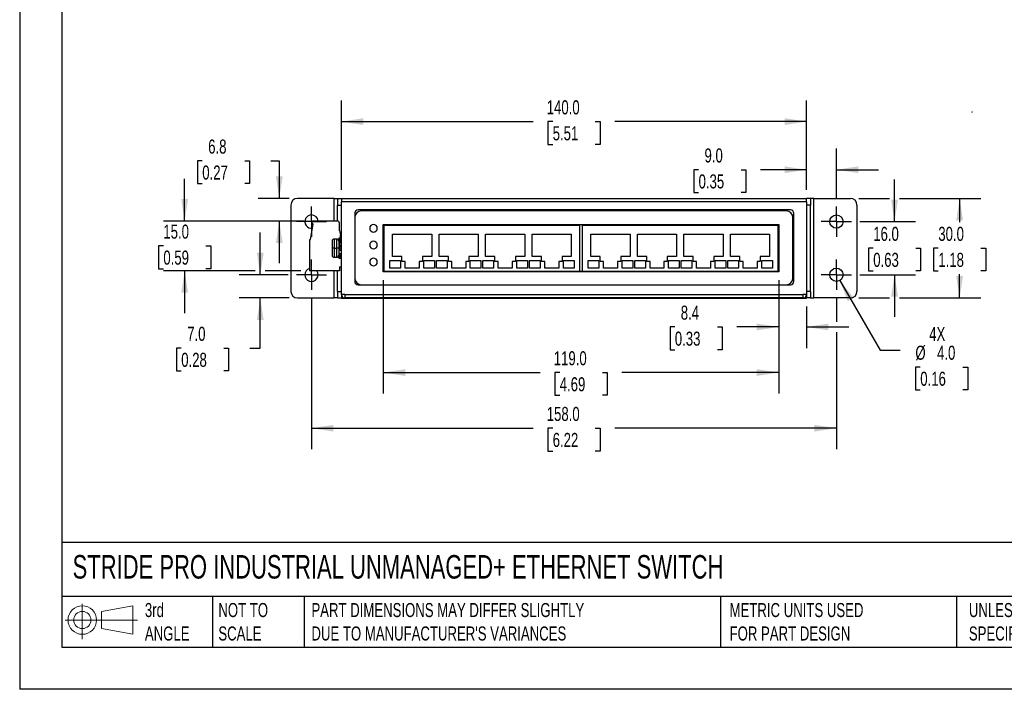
# Model space of a CAD drawing. Header units: millimetres. Extents: x 0 to 559, y 0 to 432.
# Tile 1 of 4: x 0 to 296, y 0 to 202. Entities that reach past the tile are written whole.
import ezdxf

# ---------------------------------------------------------------- set-up
doc = ezdxf.new("R2010")
doc.units = ezdxf.units.MM
doc.header["$LTSCALE"] = 2
doc.linetypes.add('CENTERX2', pattern=[20.32, 12.7, -2.54, 2.54, -2.54])
doc.layers.add('CENTER', color=40, linetype='CENTERX2')
doc.layers.add('SLD-DEFPOINTS', color=7, linetype='Continuous')
doc.layers.add('DIMENSIONS', color=140, linetype='Continuous', lineweight=25)
doc.layers.add('TEXT', color=140, linetype='Continuous', lineweight=25)
doc.styles.add('SLDTEXTSTYLE0', font='TXT', dxfattribs={"width": 0.7})
doc.dimstyles.new('SLDDIMSTYLE0', dxfattribs={"dimtxt": 4.316016, "dimasz": 6.604, "dimexe": 0, "dimexo": 0.0625, "dimgap": 1.079004, "dimtad": 0, "dimtih": 1, "dimtoh": 1, "dimdec": 1, "dimrnd": 1e-09, "dimzin": 4, "dimdsep": 46, "dimtxsty": 'SLDTEXTSTYLE0', "dimsah": 1, "dimcen": 0.09, "dimadec": 0, "dimazin": 1, "dimtfac": 1, "dimtdec": 1, "dimtofl": 0, "dimtmove": 0, "dimatfit": 3, "dimfxl": 0, "dimfrac": 2, "dimtolj": 1, "dimtzin": 12, "dimarcsym": 0})
doc.dimstyles.new('SLDDIMSTYLE1', dxfattribs={"dimtxt": 4.316016, "dimasz": 6.604, "dimexe": 0, "dimexo": 0.0625, "dimgap": 1.079004, "dimtad": 0, "dimtih": 1, "dimtoh": 1, "dimdec": 1, "dimrnd": 1e-09, "dimzin": 12, "dimdsep": 46, "dimtxsty": 'SLDTEXTSTYLE0', "dimsah": 1, "dimcen": 0.09, "dimadec": 0, "dimazin": 3, "dimtfac": 1, "dimtdec": 1, "dimtmove": 0, "dimatfit": 0, "dimfxl": 0, "dimfrac": 2, "dimtolj": 1, "dimtzin": 12, "dimarcsym": 0})
doc.dimstyles.new('SLDDIMSTYLE2', dxfattribs={"dimtxt": 4.316016, "dimasz": 6.604, "dimexe": 0, "dimexo": 0.0625, "dimgap": 1.079004, "dimtad": 0, "dimtih": 1, "dimtoh": 1, "dimdec": 1, "dimrnd": 1e-09, "dimzin": 4, "dimdsep": 46, "dimtxsty": 'SLDTEXTSTYLE0', "dimsah": 1, "dimcen": 0.09, "dimadec": 0, "dimazin": 1, "dimtfac": 1, "dimtdec": 1, "dimtmove": 0, "dimatfit": 0, "dimfxl": 0, "dimfrac": 2, "dimtolj": 1, "dimtzin": 12, "dimarcsym": 0})
doc.dimstyles.new('SLDDIMSTYLE3', dxfattribs={"dimtxt": 4.316016, "dimasz": 6.604, "dimexe": 0, "dimexo": 0.0625, "dimgap": 1.079004, "dimtad": 0, "dimtih": 1, "dimtoh": 1, "dimdec": 1, "dimrnd": 1e-09, "dimzin": 4, "dimdsep": 46, "dimtxsty": 'SLDTEXTSTYLE0', "dimsah": 1, "dimcen": 0, "dimadec": 0, "dimazin": 1, "dimtfac": 1, "dimtdec": 1, "dimtofl": 0, "dimtmove": 0, "dimatfit": 3, "dimfxl": 0, "dimfrac": 2, "dimtolj": 1, "dimtzin": 12, "dimarcsym": 0})

# ---------------------------------------------------------------- blocks, each defined once
blk = doc.blocks.new('Block11')
at = {"color": 7, "linetype": 'Continuous', "lineweight": 18}
for p, q in [((5.18, 10.62), (5.18, 0)), ((10.96, 8.33), (20.35, 10.06)), ((20.35, 10.06), (20.35, 1.46)), ((10.96, 3.19), (10.96, 8.33)), ((0, 5.76), (21.75, 5.76)), ((10.96, 3.19), (20.35, 1.46))]:
    blk.add_line(p, q, dxfattribs=at)
for radius in [4.3, 2.57]:
    blk.add_circle((5.18, 5.76), radius, dxfattribs=at)
blk = doc.blocks.new('Block12')
at = {"layer": 'SLD-DEFPOINTS'}
blk.add_blockref('Block11', (0, 0), dxfattribs=at)
blk = doc.blocks.new('_D')
at = {"layer": 'DIMENSIONS'}
for p, q in [((96.86, 150.38), (96.86, 177.3)), ((236.86, 150.38), (236.86, 177.3)), ((96.86, 170.95), (154.6, 170.95)), ((160.45, 170.95), (159, 170.95)), ((159, 170.95), (159, 164.09)), ((173.28, 170.95), (174.73, 170.95)), ((174.73, 170.95), (174.73, 164.09)), ((236.86, 170.95), (179.13, 170.95)), ((159, 164.09), (160.45, 164.09)), ((174.73, 164.09), (173.28, 164.09))]:
    blk.add_line(p, q, dxfattribs=at)
for points in [[(96.86, 170.95), (103.47, 169.93), (103.47, 171.97)], [(236.86, 170.95), (230.26, 171.97), (230.26, 169.93)]]:
    blk.add_solid(points, dxfattribs=at)
at = {"layer": 'DIMENSIONS', "char_height": 4.233, "attachment_point": 1, "style": 'SLDTEXTSTYLE0'}
for s, insert in [('140.0', (158.66, 177.37)), ('5.51', (160.45, 169.55))]:
    blk.add_mtext(s, dxfattribs=dict(at, insert=insert))
blk = doc.blocks.new('_D_1')
at = {"layer": 'DIMENSIONS'}
for p, q in [((252.6, 147.84), (261.83, 147.84)), ((264.88, 147.84), (289.31, 147.84)), ((282.96, 147.84), (282.96, 140.67)), ((276.54, 132.84), (275.09, 132.84)), ((275.09, 132.84), (275.09, 125.98)), ((289.37, 132.84), (290.82, 132.84)), ((290.82, 132.84), (290.82, 125.98)), ((275.09, 125.98), (276.54, 125.98)), ((282.96, 117.84), (282.96, 125.02)), ((290.82, 125.98), (289.37, 125.98)), ((252.6, 117.84), (261.83, 117.84)), ((264.88, 117.84), (289.31, 117.84))]:
    blk.add_line(p, q, dxfattribs=at)
for points in [[(282.96, 147.84), (281.94, 141.24), (283.97, 141.24)], [(282.96, 117.84), (283.97, 124.45), (281.94, 124.45)]]:
    blk.add_solid(points, dxfattribs=at)
at = {"layer": 'DIMENSIONS', "char_height": 4.233, "attachment_point": 1, "style": 'SLDTEXTSTYLE0'}
for s, insert in [('30.0', (276.54, 139.27)), ('1.18', (276.54, 131.44))]:
    blk.add_mtext(s, dxfattribs=dict(at, insert=insert))
blk = doc.blocks.new('_D_2')
at = {"layer": 'DIMENSIONS'}
for p, q in [((54.96, 159.13), (53.51, 159.13)), ((53.51, 159.13), (53.51, 152.27)), ((67.78, 159.13), (69.23, 159.13)), ((69.23, 159.13), (69.23, 152.27)), ((75.57, 159.13), (78.15, 159.13)), ((78.15, 159.13), (78.15, 147.84)), ((53.51, 152.27), (54.96, 152.27)), ((69.23, 152.27), (67.78, 152.27)), ((81.12, 147.84), (71.8, 147.84)), ((85.69, 141.01), (71.8, 141.01)), ((78.15, 141.01), (78.15, 128.31))]:
    blk.add_line(p, q, dxfattribs=at)
for points in [[(78.15, 147.84), (79.17, 154.45), (77.14, 154.45)], [(78.15, 141.01), (77.14, 134.41), (79.17, 134.41)]]:
    blk.add_solid(points, dxfattribs=at)
at = {"layer": 'DIMENSIONS', "char_height": 4.233, "attachment_point": 1, "style": 'SLDTEXTSTYLE0'}
for s, insert in [('6.8', (56.75, 165.55)), ('0.27', (54.96, 157.73))]:
    blk.add_mtext(s, dxfattribs=dict(at, insert=insert))
blk = doc.blocks.new('_D_3')
at = {"layer": 'DIMENSIONS'}
for p, q in [((49.66, 141.01), (49.66, 153.71)), ((85.69, 141.01), (43.31, 141.01)), ((43.25, 133.51), (41.8, 133.51)), ((41.8, 133.51), (41.8, 126.65)), ((56.08, 133.51), (57.53, 133.51)), ((57.53, 133.51), (57.53, 126.65)), ((41.8, 126.65), (43.25, 126.65)), ((70.9, 126.01), (43.31, 126.01)), ((49.66, 126.01), (49.66, 113.31)), ((57.53, 126.65), (56.08, 126.65)), ((84.68, 126.01), (73.95, 126.01))]:
    blk.add_line(p, q, dxfattribs=at)
for points in [[(49.66, 141.01), (50.68, 147.62), (48.65, 147.62)], [(49.66, 126.01), (48.65, 119.41), (50.68, 119.41)]]:
    blk.add_solid(points, dxfattribs=at)
at = {"layer": 'DIMENSIONS', "char_height": 4.233, "attachment_point": 1, "style": 'SLDTEXTSTYLE0'}
for s, insert in [('15.0', (43.25, 139.94)), ('0.59', (43.25, 132.11))]:
    blk.add_mtext(s, dxfattribs=dict(at, insert=insert))
blk = doc.blocks.new('_D_4')
at = {"layer": 'DIMENSIONS'}
for p, q in [((228.5, 123.2), (228.5, 102.76)), ((236.86, 115.3), (236.86, 102.76)), ((197.22, 109.11), (195.77, 109.11)), ((195.77, 109.11), (195.77, 102.25)), ((210.04, 109.11), (211.49, 109.11)), ((211.49, 109.11), (211.49, 102.25)), ((228.5, 109.11), (215.89, 109.11)), ((236.86, 109.11), (249.56, 109.11)), ((195.77, 102.25), (197.22, 102.25)), ((211.49, 102.25), (210.04, 102.25))]:
    blk.add_line(p, q, dxfattribs=at)
for points in [[(228.5, 109.11), (221.9, 110.13), (221.9, 108.1)], [(236.86, 109.11), (243.47, 108.1), (243.47, 110.13)]]:
    blk.add_solid(points, dxfattribs=at)
at = {"layer": 'DIMENSIONS', "char_height": 4.233, "attachment_point": 1, "style": 'SLDTEXTSTYLE0'}
for s, insert in [('8.4', (199.01, 115.54)), ('0.33', (197.22, 107.71))]:
    blk.add_mtext(s, dxfattribs=dict(at, insert=insert))
blk = doc.blocks.new('_D_5')
at = {"layer": 'DIMENSIONS'}
for p, q in [((109.46, 123.2), (109.46, 89.04)), ((228.5, 123.2), (228.5, 89.04)), ((109.46, 95.39), (156.72, 95.39)), ((162.57, 95.39), (161.12, 95.39)), ((161.12, 95.39), (161.12, 88.53)), ((175.4, 95.39), (176.85, 95.39)), ((176.85, 95.39), (176.85, 88.53)), ((228.5, 95.39), (181.25, 95.39)), ((161.12, 88.53), (162.57, 88.53)), ((176.85, 88.53), (175.4, 88.53))]:
    blk.add_line(p, q, dxfattribs=at)
for points in [[(109.46, 95.39), (116.07, 94.37), (116.07, 96.4)], [(228.5, 95.39), (221.9, 96.4), (221.9, 94.37)]]:
    blk.add_solid(points, dxfattribs=at)
at = {"layer": 'DIMENSIONS', "char_height": 4.233, "attachment_point": 1, "style": 'SLDTEXTSTYLE0'}
for s, insert in [('119.0', (160.78, 101.81)), ('4.69', (162.57, 93.98))]:
    blk.add_mtext(s, dxfattribs=dict(at, insert=insert))
blk = doc.blocks.new('_D_6')
at = {"layer": 'DIMENSIONS'}
for p, q in [((246.86, 123.11), (259, 102.09)), ((259, 102.09), (265.04, 102.09)), ((271.11, 97.04), (269.66, 97.04)), ((269.66, 97.04), (269.66, 90.18)), ((283.94, 97.04), (285.39, 97.04)), ((285.39, 97.04), (285.39, 90.18)), ((269.66, 90.18), (271.11, 90.18)), ((285.39, 90.18), (283.94, 90.18))]:
    blk.add_line(p, q, dxfattribs=at)
blk.add_solid([(246.86, 123.11), (249.29, 116.88), (251.05, 117.9)], dxfattribs=at)
at = {"layer": 'DIMENSIONS', "char_height": 4.233, "attachment_point": 1, "style": 'SLDTEXTSTYLE0'}
for s, insert in [('4X', (273.8, 109.11)), ('%%c', (269.65, 103.47)), ('4.0', (276.17, 103.47)), ('0.16', (271.11, 95.64))]:
    blk.add_mtext(s, dxfattribs=dict(at, insert=insert))
blk = doc.blocks.new('_D_7')
at = {"layer": 'DIMENSIONS'}
for p, q in [((263.36, 140.84), (263.36, 153.54)), ((252.94, 140.84), (269.71, 140.84)), ((256.95, 132.84), (255.5, 132.84)), ((255.5, 132.84), (255.5, 125.98)), ((269.77, 132.84), (271.22, 132.84)), ((271.22, 132.84), (271.22, 125.98)), ((252.94, 124.84), (269.71, 124.84)), ((255.5, 125.98), (256.95, 125.98)), ((263.36, 124.84), (263.36, 112.14)), ((271.22, 125.98), (269.77, 125.98))]:
    blk.add_line(p, q, dxfattribs=at)
for points in [[(263.36, 140.84), (264.37, 147.45), (262.34, 147.45)], [(263.36, 124.84), (262.34, 118.24), (264.37, 118.24)]]:
    blk.add_solid(points, dxfattribs=at)
at = {"layer": 'DIMENSIONS', "char_height": 4.233, "attachment_point": 1, "style": 'SLDTEXTSTYLE0'}
for s, insert in [('16.0', (256.95, 139.27)), ('0.63', (256.95, 131.44))]:
    blk.add_mtext(s, dxfattribs=dict(at, insert=insert))
blk = doc.blocks.new('_D_8')
at = {"layer": 'DIMENSIONS'}
for p, q in [((87.86, 117.76), (87.86, 72.27)), ((245.86, 117.76), (245.86, 110.64)), ((245.86, 107.59), (245.86, 72.27)), ((87.86, 78.62), (154.6, 78.62)), ((160.45, 78.62), (159, 78.62)), ((159, 78.62), (159, 71.76)), ((173.28, 78.62), (174.73, 78.62)), ((174.73, 78.62), (174.73, 71.76)), ((245.86, 78.62), (179.13, 78.62)), ((159, 71.76), (160.45, 71.76)), ((174.73, 71.76), (173.28, 71.76))]:
    blk.add_line(p, q, dxfattribs=at)
for points in [[(87.86, 78.62), (94.47, 77.6), (94.47, 79.63)], [(245.86, 78.62), (239.26, 79.63), (239.26, 77.6)]]:
    blk.add_solid(points, dxfattribs=at)
at = {"layer": 'DIMENSIONS', "char_height": 4.233, "attachment_point": 1, "style": 'SLDTEXTSTYLE0'}
for s, insert in [('158.0', (158.66, 85.04)), ('6.22', (160.45, 77.22))]:
    blk.add_mtext(s, dxfattribs=dict(at, insert=insert))
blk = doc.blocks.new('_D_9')
at = {"layer": 'DIMENSIONS'}
for p, q in [((236.86, 150.38), (236.86, 162.81)), ((245.86, 147.92), (245.86, 162.81)), ((204.37, 156.46), (202.92, 156.46)), ((202.92, 156.46), (202.92, 149.6)), ((217.19, 156.46), (218.64, 156.46)), ((218.64, 156.46), (218.64, 149.6)), ((236.86, 156.46), (223.04, 156.46)), ((245.86, 156.46), (258.56, 156.46)), ((202.92, 149.6), (204.37, 149.6)), ((218.64, 149.6), (217.19, 149.6))]:
    blk.add_line(p, q, dxfattribs=at)
for points in [[(236.86, 156.46), (230.26, 157.48), (230.26, 155.44)], [(245.86, 156.46), (252.47, 155.44), (252.47, 157.48)]]:
    blk.add_solid(points, dxfattribs=at)
at = {"layer": 'DIMENSIONS', "char_height": 4.233, "attachment_point": 1, "style": 'SLDTEXTSTYLE0'}
for s, insert in [('9.0', (206.16, 162.88)), ('0.35', (204.37, 155.06))]:
    blk.add_mtext(s, dxfattribs=dict(at, insert=insert))
blk = doc.blocks.new('_D_10')
at = {"layer": 'DIMENSIONS'}
for p, q in [((72.43, 124.84), (72.43, 137.54)), ((80.78, 124.84), (66.08, 124.84)), ((81.12, 117.84), (66.08, 117.84)), ((72.43, 102.74), (72.43, 117.84)), ((48.63, 102.74), (47.18, 102.74)), ((47.18, 102.74), (47.18, 95.89)), ((61.46, 102.74), (62.91, 102.74)), ((62.91, 102.74), (62.91, 95.89)), ((69.24, 102.74), (72.43, 102.74)), ((47.18, 95.89), (48.63, 95.89)), ((62.91, 95.89), (61.46, 95.89))]:
    blk.add_line(p, q, dxfattribs=at)
for points in [[(72.43, 124.84), (73.44, 131.45), (71.41, 131.45)], [(72.43, 117.84), (71.41, 111.24), (73.44, 111.24)]]:
    blk.add_solid(points, dxfattribs=at)
at = {"layer": 'DIMENSIONS', "char_height": 4.233, "attachment_point": 1, "style": 'SLDTEXTSTYLE0'}
for s, insert in [('7.0', (50.43, 109.17)), ('0.28', (48.63, 101.34))]:
    blk.add_mtext(s, dxfattribs=dict(at, insert=insert))
blk = doc.blocks.new('SW_CENTERMARKSYMBOL_0')
at = {"layer": 'CENTER', "color": 0}
for p, q in [((0, 2.54), (0, 4.54)), ((-2.54, 0), (-4.54, 0)), ((0, 0), (-2.54, 0)), ((0, 0), (0, 2.54)), ((0, 0), (0, -2.54)), ((0, 0), (2.54, 0)), ((2.54, 0), (4.54, 0)), ((0, -2.54), (0, -4.54))]:
    blk.add_line(p, q, dxfattribs=at)
blk = doc.blocks.new('SW_CENTERMARKSYMBOL_1')
at = {"layer": 'CENTER', "color": 0}
for p, q in [((0, 2.54), (0, 4.54)), ((-2.54, 0), (-4.54, 0)), ((0, 0), (-2.54, 0)), ((0, 0), (0, 2.54)), ((0, 0), (0, -2.54)), ((0, 0), (2.54, 0)), ((2.54, 0), (4.54, 0)), ((0, -2.54), (0, -4.54))]:
    blk.add_line(p, q, dxfattribs=at)
blk = doc.blocks.new('SW_CENTERMARKSYMBOL_2')
at = {"layer": 'CENTER', "color": 0}
for p, q in [((0, 2.54), (0, 4.54)), ((-2.54, 0), (-4.54, 0)), ((0, 0), (-2.54, 0)), ((0, 0), (0, 2.54)), ((0, 0), (0, -2.54)), ((0, 0), (2.54, 0)), ((2.54, 0), (4.54, 0)), ((0, -2.54), (0, -4.54))]:
    blk.add_line(p, q, dxfattribs=at)
blk = doc.blocks.new('SW_CENTERMARKSYMBOL_3')
at = {"layer": 'CENTER', "color": 0}
for p, q in [((0, 2.54), (0, 4.54)), ((-2.54, 0), (-4.54, 0)), ((0, 0), (-2.54, 0)), ((0, 0), (0, 2.54)), ((0, 0), (0, -2.54)), ((0, 0), (2.54, 0)), ((2.54, 0), (4.54, 0)), ((0, -2.54), (0, -4.54))]:
    blk.add_line(p, q, dxfattribs=at)

msp = doc.modelspace()

# ---------------------------------------------------------------- linework, layer by layer
at = {"color": 7, "linetype": 'Continuous'}
for p in [(0, 431.81), (558.8, 0.01)]:
    msp.add_line(p, (0, 0.01), dxfattribs=at)
for p, q in [((81.66, 145.84), (81.66, 119.84)), ((94.66, 147.84), (83.66, 147.84)), ((94.66, 147.84), (95.66, 147.84)), ((94.66, 141.01), (94.66, 147.84)), ((95.66, 147.84), (96.86, 147.84)), ((95.66, 147.84), (95.66, 145.84)), ((95.66, 145.84), (96.86, 145.84)), ((95.66, 141.01), (95.66, 145.84)), ((96.86, 147.84), (236.86, 147.84)), ((96.86, 147.84), (96.86, 146.84)), ((236.86, 146.84), (96.86, 146.84)), ((96.86, 118.84), (96.86, 146.84)), ((238.06, 147.84), (236.86, 147.84)), ((236.86, 146.84), (236.86, 147.84)), ((236.86, 146.84), (236.86, 118.84)), ((238.06, 145.84), (236.86, 145.84)), ((238.06, 147.84), (238.06, 145.84)), ((239.06, 147.84), (238.06, 147.84)), ((238.06, 119.84), (238.06, 145.84)), ((239.06, 117.84), (239.06, 147.84)), ((239.06, 147.84), (250.06, 147.84)), ((252.06, 145.84), (252.06, 119.84)), ((100.86, 143.34), (100.86, 122.84)), ((232.06, 144.34), (101.86, 144.34)), ((230.76, 144.04), (102.86, 144.04)), ((233.06, 122.84), (233.06, 143.34)), ((87.52, 135.41), (88.34, 140.07)), ((88, 140.26), (88.03, 140.82)), ((88.34, 140.07), (88, 140.26)), ((95.65, 141.01), (88.23, 141.01)), ((96.25, 138.11), (96.25, 140.41)), ((109.46, 125.74), (109.46, 139.94)), ((109.46, 139.94), (228.5, 139.94)), ((109.66, 139.74), (109.66, 125.94)), ((109.66, 139.74), (168.66, 139.74)), ((164.36, 139.79), (164.37, 139.94)), ((164.36, 139.79), (165.36, 139.79)), ((164.36, 139.74), (164.36, 139.79)), ((165.37, 139.94), (165.36, 139.79)), ((165.36, 139.79), (165.36, 139.74)), ((167.36, 139.79), (167.35, 139.94)), ((168.36, 139.79), (167.36, 139.79)), ((167.36, 139.74), (167.36, 139.79)), ((168.36, 139.94), (168.36, 139.79)), ((168.36, 139.79), (168.36, 139.74)), ((168.66, 125.94), (168.66, 139.74)), ((169.36, 139.74), (228.36, 139.74)), ((169.36, 139.74), (169.36, 125.94)), ((228.36, 125.94), (228.36, 139.74)), ((228.5, 139.94), (228.5, 125.74)), ((232.76, 123.84), (232.76, 142.04)), ((96.25, 138.11), (96.62, 136.88)), ((96.62, 135.86), (96.62, 136.88)), ((112.26, 130.34), (112.26, 137.09)), ((112.26, 137.09), (124.06, 137.09)), ((124.06, 137.09), (124.06, 130.34)), ((126.26, 137.09), (138.06, 137.09)), ((126.26, 130.34), (126.26, 137.09)), ((138.06, 137.09), (138.06, 130.34)), ((140.26, 137.09), (152.06, 137.09)), ((140.26, 130.34), (140.26, 137.09)), ((152.06, 137.09), (152.06, 130.34)), ((154.26, 130.34), (154.26, 137.09)), ((154.26, 137.09), (166.06, 137.09)), ((166.06, 137.09), (166.06, 130.34)), ((171.96, 130.34), (171.96, 137.09)), ((171.96, 137.09), (183.76, 137.09)), ((183.76, 137.09), (183.76, 130.34)), ((185.96, 137.09), (197.76, 137.09)), ((185.96, 130.34), (185.96, 137.09)), ((197.76, 137.09), (197.76, 130.34)), ((199.96, 137.09), (211.76, 137.09)), ((199.96, 130.34), (199.96, 137.09)), ((211.76, 137.09), (211.76, 130.34)), ((213.96, 130.34), (213.96, 137.09)), ((213.96, 137.09), (225.76, 137.09)), ((225.76, 137.09), (225.76, 130.34)), ((87.22, 135.21), (87.22, 126.01)), ((87.42, 135.41), (87.52, 135.41)), ((94.06, 134.99), (94.06, 132.84)), ((95.46, 135.59), (94.66, 135.59)), ((94.66, 135.59), (94.66, 132.84)), ((95.46, 132.84), (95.46, 135.59)), ((96.06, 135.76), (96.06, 135.4)), ((96.06, 135.4), (96.06, 135.14)), ((96.06, 135.14), (96.06, 135)), ((96.16, 135), (96.06, 135)), ((96.06, 135), (96.06, 134.84)), ((96.06, 134.84), (96.06, 134.41)), ((96.06, 134.41), (96.06, 133.54)), ((96.06, 133.54), (96.06, 133.34)), ((96.16, 135.86), (96.16, 135.49)), ((96.76, 135.86), (96.16, 135.86)), ((96.16, 135.86), (96.16, 135.86)), ((96.16, 135.49), (96.16, 135.4)), ((96.16, 135.49), (96.76, 135.49)), ((96.16, 135.4), (96.16, 135.33)), ((96.76, 135.4), (96.16, 135.4)), ((96.76, 135.33), (96.16, 135.33)), ((96.16, 135.33), (96.16, 135.07)), ((96.16, 135.07), (96.76, 135.07)), ((96.16, 135.07), (96.16, 135)), ((96.16, 135), (96.16, 134.92)), ((96.76, 134.92), (96.16, 134.92)), ((96.16, 134.92), (96.16, 134.51)), ((96.76, 134.51), (96.16, 134.51)), ((96.16, 134.51), (96.16, 134.46)), ((96.16, 134.46), (96.16, 133.57)), ((96.76, 134.46), (96.16, 134.46)), ((96.16, 133.57), (96.16, 133.54)), ((96.16, 133.57), (96.76, 133.57)), ((96.16, 133.54), (96.16, 133.44)), ((96.76, 133.54), (96.16, 133.54)), ((96.76, 133.44), (96.16, 133.44)), ((96.16, 133.44), (96.16, 133.34)), ((96.76, 135.49), (96.76, 135.86)), ((96.76, 135.86), (96.76, 135.86)), ((96.76, 135.4), (96.76, 135.49)), ((96.76, 135.33), (96.76, 135.4)), ((96.76, 135.07), (96.76, 135.33)), ((96.76, 135), (96.76, 135.07)), ((96.76, 134.92), (96.76, 135)), ((96.86, 135), (96.76, 135)), ((96.76, 134.51), (96.76, 134.92)), ((96.76, 134.46), (96.76, 134.51)), ((96.76, 133.57), (96.76, 134.46)), ((96.76, 133.54), (96.76, 133.57)), ((96.76, 133.44), (96.76, 133.54)), ((96.76, 133.34), (96.76, 133.44)), ((94.06, 132.84), (94.06, 130.69)), ((94.66, 132.84), (94.06, 132.84)), ((94.66, 132.84), (95.46, 132.84)), ((94.66, 132.84), (94.66, 130.09)), ((96.06, 132.84), (95.46, 132.84)), ((95.46, 130.09), (95.46, 132.84)), ((96.16, 133.34), (96.06, 133.34)), ((96.06, 133.34), (96.06, 133.3)), ((96.06, 133.3), (96.06, 132.38)), ((96.06, 132.38), (96.06, 132.34)), ((96.16, 132.34), (96.06, 132.34)), ((96.06, 132.34), (96.06, 132.14)), ((96.06, 132.14), (96.06, 132.12)), ((96.86, 132.14), (96.06, 132.14)), ((96.86, 132.12), (96.06, 132.12)), ((96.06, 132.12), (96.06, 131.2)), ((96.06, 131.17), (96.06, 130.85)), ((96.06, 130.85), (96.06, 130.69)), ((96.16, 130.69), (96.06, 130.69)), ((96.06, 130.69), (96.06, 130.54)), ((96.06, 130.54), (96.06, 130.29)), ((96.16, 133.34), (96.16, 133.32)), ((96.76, 133.32), (96.16, 133.32)), ((96.16, 133.32), (96.16, 132.84)), ((96.16, 132.84), (96.16, 132.36)), ((96.76, 132.84), (96.16, 132.84)), ((96.16, 132.36), (96.16, 132.34)), ((96.16, 132.36), (96.76, 132.36)), ((96.16, 132.34), (96.16, 132.24)), ((96.16, 132.24), (96.76, 132.24)), ((96.76, 131.12), (96.16, 131.12)), ((96.16, 131.12), (96.16, 130.77)), ((96.16, 130.77), (96.76, 130.77)), ((96.16, 130.77), (96.16, 130.69)), ((96.16, 130.69), (96.16, 130.61)), ((96.16, 130.61), (96.16, 130.36)), ((96.76, 130.61), (96.16, 130.61)), ((96.86, 133.34), (96.76, 133.34)), ((96.76, 133.32), (96.76, 133.34)), ((96.76, 132.84), (96.76, 133.32)), ((96.76, 132.36), (96.76, 132.84)), ((96.76, 132.34), (96.76, 132.36)), ((96.76, 132.24), (96.76, 132.34)), ((96.86, 132.34), (96.76, 132.34)), ((96.76, 130.77), (96.76, 131.12)), ((96.76, 130.69), (96.76, 130.77)), ((96.86, 130.69), (96.76, 130.69)), ((96.76, 130.61), (96.76, 130.69)), ((96.76, 130.36), (96.76, 130.61)), ((94.66, 130.09), (95.46, 130.09)), ((96.06, 130.29), (96.06, 129.93)), ((96.16, 130.36), (96.16, 130.29)), ((96.16, 130.36), (96.76, 130.36)), ((96.76, 130.29), (96.16, 130.29)), ((96.16, 130.29), (96.16, 130.2)), ((96.76, 130.2), (96.16, 130.2)), ((96.16, 130.2), (96.16, 129.83)), ((96.16, 129.83), (96.76, 129.83)), ((96.16, 129.83), (96.76, 129.83)), ((96.16, 129.83), (96.16, 129.83)), ((96.76, 130.29), (96.76, 130.36)), ((96.76, 130.2), (96.76, 130.29)), ((96.76, 129.83), (96.76, 130.2)), ((96.76, 129.83), (96.76, 129.83)), ((111.46, 129.09), (114.66, 129.09)), ((111.46, 126.79), (111.46, 129.09)), ((115.06, 130.34), (112.26, 130.34)), ((114.66, 129.09), (114.66, 126.79)), ((115.06, 128.84), (115.06, 130.34)), ((116.06, 128.84), (115.06, 128.84)), ((116.06, 126.79), (116.06, 128.84)), ((120.26, 128.84), (120.26, 126.79)), ((121.26, 128.84), (120.26, 128.84)), ((121.26, 130.34), (121.26, 128.84)), ((124.06, 130.34), (121.26, 130.34)), ((121.66, 129.09), (124.86, 129.09)), ((121.66, 126.79), (121.66, 129.09)), ((124.86, 129.09), (124.86, 126.79)), ((125.46, 129.09), (128.66, 129.09)), ((125.46, 126.79), (125.46, 129.09)), ((129.06, 130.34), (126.26, 130.34)), ((128.66, 129.09), (128.66, 126.79)), ((129.06, 128.84), (129.06, 130.34)), ((130.06, 128.84), (129.06, 128.84)), ((130.06, 126.79), (130.06, 128.84)), ((134.26, 128.84), (134.26, 126.79)), ((135.26, 128.84), (134.26, 128.84)), ((135.26, 130.34), (135.26, 128.84)), ((138.06, 130.34), (135.26, 130.34)), ((135.66, 129.09), (138.86, 129.09)), ((135.66, 126.79), (135.66, 129.09)), ((138.86, 129.09), (138.86, 126.79)), ((139.46, 126.79), (139.46, 129.09)), ((139.46, 129.09), (142.66, 129.09)), ((143.06, 130.34), (140.26, 130.34)), ((142.66, 129.09), (142.66, 126.79)), ((143.06, 128.84), (143.06, 130.34)), ((144.06, 128.84), (143.06, 128.84)), ((144.06, 126.79), (144.06, 128.84)), ((148.26, 128.84), (148.26, 126.79)), ((149.26, 128.84), (148.26, 128.84)), ((149.26, 130.34), (149.26, 128.84)), ((152.06, 130.34), (149.26, 130.34)), ((149.66, 129.09), (152.86, 129.09)), ((149.66, 126.79), (149.66, 129.09)), ((152.86, 129.09), (152.86, 126.79)), ((153.52, 126.79), (153.52, 129.09)), ((153.52, 129.09), (156.72, 129.09)), ((157.06, 130.34), (154.26, 130.34)), ((156.72, 129.09), (156.72, 126.79)), ((157.06, 128.84), (157.06, 130.34)), ((158.06, 128.84), (157.06, 128.84)), ((158.06, 126.79), (158.06, 128.84)), ((162.26, 128.84), (162.26, 126.79)), ((163.26, 128.84), (162.26, 128.84)), ((163.26, 130.34), (163.26, 128.84)), ((166.06, 130.34), (163.26, 130.34)), ((163.72, 126.79), (163.72, 129.09)), ((163.72, 129.09), (166.92, 129.09)), ((166.92, 129.09), (166.92, 126.79)), ((171.16, 126.79), (171.16, 129.09)), ((171.16, 129.09), (174.36, 129.09)), ((174.76, 130.34), (171.96, 130.34)), ((174.36, 129.09), (174.36, 126.79)), ((174.76, 128.84), (174.76, 130.34)), ((175.76, 128.84), (174.76, 128.84)), ((175.76, 126.79), (175.76, 128.84)), ((179.96, 128.84), (179.96, 126.79)), ((180.96, 128.84), (179.96, 128.84)), ((183.76, 130.34), (180.96, 130.34)), ((180.96, 130.34), (180.96, 128.84)), ((181.36, 129.09), (184.56, 129.09)), ((181.36, 126.79), (181.36, 129.09)), ((184.56, 129.09), (184.56, 126.79)), ((185.16, 129.09), (188.36, 129.09)), ((185.16, 126.79), (185.16, 129.09)), ((188.76, 130.34), (185.96, 130.34)), ((188.36, 129.09), (188.36, 126.79)), ((188.76, 128.84), (188.76, 130.34)), ((189.76, 128.84), (188.76, 128.84)), ((189.76, 126.79), (189.76, 128.84)), ((193.96, 128.84), (193.96, 126.79)), ((194.96, 128.84), (193.96, 128.84)), ((197.76, 130.34), (194.96, 130.34)), ((194.96, 130.34), (194.96, 128.84)), ((195.36, 129.09), (198.56, 129.09)), ((195.36, 126.79), (195.36, 129.09)), ((198.56, 129.09), (198.56, 126.79)), ((199.16, 126.79), (199.16, 129.09)), ((199.16, 129.09), (202.36, 129.09)), ((202.76, 130.34), (199.96, 130.34)), ((202.36, 129.09), (202.36, 126.79)), ((202.76, 128.84), (202.76, 130.34)), ((203.76, 128.84), (202.76, 128.84)), ((203.76, 126.79), (203.76, 128.84)), ((208.96, 128.84), (207.96, 128.84)), ((207.96, 128.84), (207.96, 126.79)), ((208.96, 130.34), (208.96, 128.84)), ((211.76, 130.34), (208.96, 130.34)), ((209.36, 129.09), (212.56, 129.09)), ((209.36, 126.79), (209.36, 129.09)), ((212.56, 129.09), (212.56, 126.79)), ((213.22, 126.79), (213.22, 129.09)), ((213.22, 129.09), (216.42, 129.09)), ((216.76, 130.34), (213.96, 130.34)), ((216.42, 129.09), (216.42, 126.79)), ((216.76, 128.84), (216.76, 130.34)), ((217.76, 128.84), (216.76, 128.84)), ((217.76, 126.79), (217.76, 128.84)), ((222.96, 128.84), (221.96, 128.84)), ((221.96, 128.84), (221.96, 126.79)), ((222.96, 130.34), (222.96, 128.84)), ((225.76, 130.34), (222.96, 130.34)), ((223.42, 129.09), (226.62, 129.09)), ((223.42, 126.79), (223.42, 129.09)), ((226.62, 129.09), (226.62, 126.79)), ((96.25, 126.01), (87.22, 126.01)), ((94.66, 117.84), (94.66, 126.01)), ((95.66, 119.84), (95.66, 126.01)), ((96.25, 127.21), (96.86, 127.21)), ((96.25, 127.21), (96.25, 126.01)), ((109.46, 125.94), (109.66, 125.94)), ((228.5, 125.74), (109.46, 125.74)), ((109.66, 125.94), (168.66, 125.94)), ((114.66, 126.79), (111.46, 126.79)), ((120.26, 126.79), (116.06, 126.79)), ((124.86, 126.79), (121.66, 126.79)), ((128.66, 126.79), (125.46, 126.79)), ((134.26, 126.79), (130.06, 126.79)), ((138.86, 126.79), (135.66, 126.79)), ((142.66, 126.79), (139.46, 126.79)), ((148.26, 126.79), (144.06, 126.79)), ((152.86, 126.79), (149.66, 126.79)), ((156.72, 126.79), (153.52, 126.79)), ((162.26, 126.79), (158.06, 126.79)), ((166.92, 126.79), (163.72, 126.79)), ((168.66, 125.94), (169.36, 125.94)), ((169.36, 125.94), (228.36, 125.94)), ((174.36, 126.79), (171.16, 126.79)), ((179.96, 126.79), (175.76, 126.79)), ((184.56, 126.79), (181.36, 126.79)), ((188.36, 126.79), (185.16, 126.79)), ((193.96, 126.79), (189.76, 126.79)), ((198.56, 126.79), (195.36, 126.79)), ((202.36, 126.79), (199.16, 126.79)), ((207.96, 126.79), (203.76, 126.79)), ((212.56, 126.79), (209.36, 126.79)), ((216.42, 126.79), (213.22, 126.79)), ((221.96, 126.79), (217.76, 126.79)), ((226.62, 126.79), (223.42, 126.79)), ((228.36, 125.94), (228.5, 125.94)), ((101.86, 121.84), (232.06, 121.84)), ((95.66, 119.84), (95.66, 117.84)), ((95.66, 119.84), (96.86, 119.84)), ((96.86, 118.84), (96.86, 117.84)), ((97.86, 118.84), (96.86, 118.84)), ((96.87, 118.74), (96.86, 118.74)), ((97.86, 118.84), (235.86, 118.84)), ((97.86, 118.84), (97.86, 117.84)), ((235.86, 117.84), (235.86, 118.84)), ((236.86, 118.84), (235.86, 118.84)), ((238.06, 119.84), (236.86, 119.84)), ((236.86, 118.84), (236.86, 117.84)), ((236.86, 118.74), (236.86, 118.74)), ((238.06, 119.84), (238.06, 117.84)), ((83.66, 117.84), (94.66, 117.84)), ((95.66, 117.84), (94.66, 117.84)), ((95.66, 117.84), (96.86, 117.84)), ((96.86, 117.74), (96.86, 117.84)), ((96.86, 117.74), (97.86, 117.74)), ((235.86, 117.84), (97.86, 117.84)), ((97.86, 117.84), (97.86, 117.74)), ((97.86, 117.74), (235.86, 117.74)), ((235.86, 117.74), (235.86, 117.84)), ((235.86, 117.74), (236.86, 117.74)), ((238.06, 117.84), (236.86, 117.84)), ((236.86, 117.84), (236.86, 117.74)), ((238.06, 117.84), (239.06, 117.84)), ((250.06, 117.84), (239.06, 117.84))]:
    msp.add_line(p, q)
at = {"flags": 128}
for points in [[(96.16, 134.46), (96.14, 134.46), (96.13, 134.46), (96.11, 134.45), (96.09, 134.45), (96.08, 134.44), (96.07, 134.43), (96.07, 134.42), (96.06, 134.41)], [(96.86, 134.41), (96.86, 134.42), (96.86, 134.43), (96.85, 134.44), (96.83, 134.45), (96.82, 134.45), (96.8, 134.46), (96.78, 134.46), (96.76, 134.46)]]:
    msp.add_lwpolyline(points, dxfattribs=at)
for centre in [(245.86, 140.84), (245.86, 124.84)]:
    msp.add_circle(centre, 2)
at = {"color": 7, "linetype": 'Continuous', "lineweight": 18}
msp.add_arc((286.75, 173.58), 0.3, 52, 142, dxfattribs=at)
for centre, radius, start, end in [((83.66, 145.84), 2, 90, 180), ((250.06, 145.84), 2, 0, 90), ((87.86, 140.84), 2, 90, 277.7003), ((87.86, 140.84), 2, 4.876, 90), ((101.86, 143.34), 1, 90, 180), ((102.86, 142.04), 2, 90, 180), ((230.76, 142.04), 2, 0, 90), ((232.06, 143.34), 1, 0, 90), ((88.23, 140.81), 0.2, 90, 177.5), ((95.65, 140.41), 0.6, 360, 90), ((106.51, 138.84), 1.15, 0, 180), ((96.95, 136.8), 0.3, 192.7335, 253.6305), ((106.51, 138.84), 1.15, 180, 0), ((87.42, 135.21), 0.2, 90, 180), ((94.66, 134.99), 0.6, 90, 180), ((95.46, 134.99), 0.6, 0, 90), ((96.16, 135.76), 0.0986, 89.2094, 179.187), ((96.16, 135.76), 0.1, 90, 180), ((96.16, 135.39), 0.0935, 85.8131, 175.0874), ((96.15, 135.42), 0.0893, 191.4218, 278.0495), ((96.15, 135.16), 0.0893, 191.4218, 278.0495), ((96.16, 134.83), 0.0927, 85.1841, 174.1938), ((96.16, 134.41), 0.1, 90, 180), ((96.14, 133.44), 0.127, 79.2612, 127.0068), ((96.16, 133.54), 0.1, 180, 270), ((96.77, 135.76), 0.0986, 0.813, 90.7906), ((96.76, 135.76), 0.1, 0, 90), ((96.77, 135.39), 0.0935, 4.9126, 94.1869), ((96.78, 135.42), 0.0893, 261.9505, 348.5782), ((96.78, 135.16), 0.0893, 261.9505, 348.5782), ((96.77, 134.83), 0.0927, 5.8062, 94.8159), ((96.76, 134.41), 0.1, 0, 90), ((96.79, 133.44), 0.127, 52.9932, 100.7388), ((96.76, 133.54), 0.1, 270, 0), ((106.51, 133.76), 1.15, 0, 180), ((106.51, 133.76), 1.15, 180, 0), ((94.66, 130.69), 0.6, 180, 270), ((95.46, 130.69), 0.6, 270, 0), ((96.14, 133.18), 0.146, 80.5358, 121.2353), ((96.14, 132.51), 0.146, 238.7647, 279.4642), ((96.16, 132.14), 0.1, 90, 180), ((96.16, 131.21), 0.094, 184.8526, 273.8378), ((96.16, 130.86), 0.0927, 185.8062, 274.8159), ((96.15, 130.53), 0.0893, 81.9505, 168.5782), ((96.79, 133.18), 0.146, 58.7647, 99.4642), ((96.79, 132.51), 0.146, 260.5358, 301.2353), ((96.76, 132.14), 0.1, 0.0882, 89.9118), ((96.77, 131.21), 0.0928, 265.405, 355.9045), ((96.77, 130.86), 0.0927, 265.1841, 354.1938), ((96.78, 130.53), 0.0893, 11.4218, 98.0495), ((96.15, 130.27), 0.0893, 81.9505, 168.5782), ((96.16, 130.29), 0.0935, 184.9126, 274.1869), ((96.16, 129.93), 0.1, 180, 270), ((96.16, 129.93), 0.0986, 180.813, 270.7906), ((96.78, 130.27), 0.0893, 11.4218, 98.0495), ((96.77, 130.29), 0.0935, 265.8131, 355.0874), ((96.76, 129.93), 0.1, 270, 0), ((96.77, 129.93), 0.0986, 269.2094, 359.187), ((106.51, 128.68), 1.15, 0, 180), ((106.51, 128.68), 1.15, 180, 0), ((87.86, 124.84), 2, 108.6629, 35.803), ((102.86, 123.84), 2, 180, 270), ((101.86, 122.84), 1, 180, 270), ((230.76, 123.84), 2, 270, 0), ((232.06, 122.84), 1, 270, 0), ((83.66, 119.84), 2, 180, 270), ((97.86, 118.84), 1, 180, 270), ((235.86, 118.84), 1, 270, 0), ((250.06, 119.84), 2, 270, 360)]:
    msp.add_arc(centre, radius, start, end)
at = {"layer": 'TEXT'}
for p, q in [((12.7, 419.1), (12.7, 12.7)), ((546.1, 44.25), (12.7, 44.25)), ((546.1, 27.94), (12.7, 27.94)), ((58.09, 27.94), (58.09, 12.7)), ((85.67, 27.94), (85.67, 12.7)), ((210.97, 27.94), (210.97, 12.7)), ((282, 27.94), (282, 12.7)), ((12.7, 12.7), (546.1, 12.7))]:
    msp.add_line(p, q, dxfattribs=at)

# ---------------------------------------------------------------- block references
at = {"layer": 'CENTER'}
for name, p in [('SW_CENTERMARKSYMBOL_1', (87.86, 140.84)), ('SW_CENTERMARKSYMBOL_2', (245.86, 140.84)), ('SW_CENTERMARKSYMBOL_0', (87.86, 124.84)), ('SW_CENTERMARKSYMBOL_3', (245.86, 124.84))]:
    msp.add_blockref(name, p, dxfattribs=at)
at = {"layer": 'SLD-DEFPOINTS'}
msp.add_blockref('Block12', (13.68, 15.11), dxfattribs=at)

# ---------------------------------------------------------------- texts
at = {"layer": 'TEXT', "linetype": 'CENTERX2', "lineweight": 18, "attachment_point": 1, "style": 'SLDTEXTSTYLE0'}
for s, insert, char_height in [('STRIDE PRO INDUSTRIAL UNMANAGED+ ETHERNET SWITCH', (15.93, 40.43), 7.074), ('3rd^JANGLE', (37.7, 25.99), 4.233), ('NOT TO^JSCALE', (59.81, 25.99), 4.2333), ("PART DIMENSIONS MAY DIFFER SLIGHTLY ^JDUE TO MANUFACTURER'S VARIANCES", (87.83, 25.99), 4.2333), ('METRIC UNITS USED ^JFOR PART DESIGN', (213.71, 25.99), 4.2333), ('UNLESS OTHERWISE ^JSPECIFIED UNITS ARE:', (285.74, 25.99), 4.2333)]:
    msp.add_mtext(s, dxfattribs=dict(at, insert=insert, char_height=char_height))

# ---------------------------------------------------------------- dimensions: what is measured, and where the dimension line sits
at = {"layer": 'DIMENSIONS'}
for base, p1, p2, angle, dimstyle, picture, middle in [((236.86, 170.95), (96.86, 147.84), (236.86, 147.84), 0, 'SLDDIMSTYLE0', '_D', (166.86, 170.95)), ((78.15, 147.84), (88.23, 141.01), (83.66, 147.84), 90, 'SLDDIMSTYLE1', '_D_2', (78.15, 159.13)), ((49.66, 126.01), (88.23, 141.01), (87.22, 126.01), 90, 'SLDDIMSTYLE2', '_D_3', (49.66, 133.51)), ((263.36, 124.84), (250.4, 140.84), (250.4, 124.84), 90, 'SLDDIMSTYLE2', '_D_7', (263.36, 132.84)), ((282.96, 117.84), (250.06, 147.84), (250.06, 117.84), 90, 'SLDDIMSTYLE0', '_D_1', (282.96, 132.84)), ((72.43, 124.84), (83.66, 117.84), (83.32, 124.84), 90, 'SLDDIMSTYLE2', '_D_10', (72.43, 102.74))]:
    dim = msp.add_linear_dim(base=base, p1=p1, p2=p2, angle=angle, dimstyle=dimstyle, dxfattribs=at)
    dim.commit()
    dim.dimension.update_dxf_attribs({"geometry": picture, "text_midpoint": middle, "dimtype": 160})
for base, p1, p2, dimstyle, picture, middle in [((236.86, 156.46), (245.86, 145.38), (236.86, 147.84), 'SLDDIMSTYLE2', '_D_9', (210.78, 156.46)), ((109.46, 95.39), (228.5, 125.74), (109.46, 125.74), 'SLDDIMSTYLE0', '_D_5', (168.98, 95.39)), ((236.86, 109.11), (228.5, 125.74), (236.86, 117.84), 'SLDDIMSTYLE1', '_D_4', (203.63, 109.11)), ((87.86, 78.62), (245.86, 120.3), (87.86, 120.3), 'SLDDIMSTYLE0', '_D_8', (166.86, 78.62))]:
    dim = msp.add_linear_dim(base=base, p1=p1, p2=p2, dimstyle=dimstyle, dxfattribs=at)
    dim.commit()
    dim.dimension.update_dxf_attribs({"geometry": picture, "text_midpoint": middle, "dimtype": 160})
dim = msp.add_diameter_dim_2p(p1=(244.86, 126.58), p2=(246.86, 123.11), text='4X\\P<>', dimstyle='SLDDIMSTYLE3', dxfattribs=at)
dim.commit()
dim.dimension.update_dxf_attribs({"geometry": '_D_6', "text_midpoint": (277.52, 99.86), "dimtype": 163})

doc.saveas('drawing.dxf')
